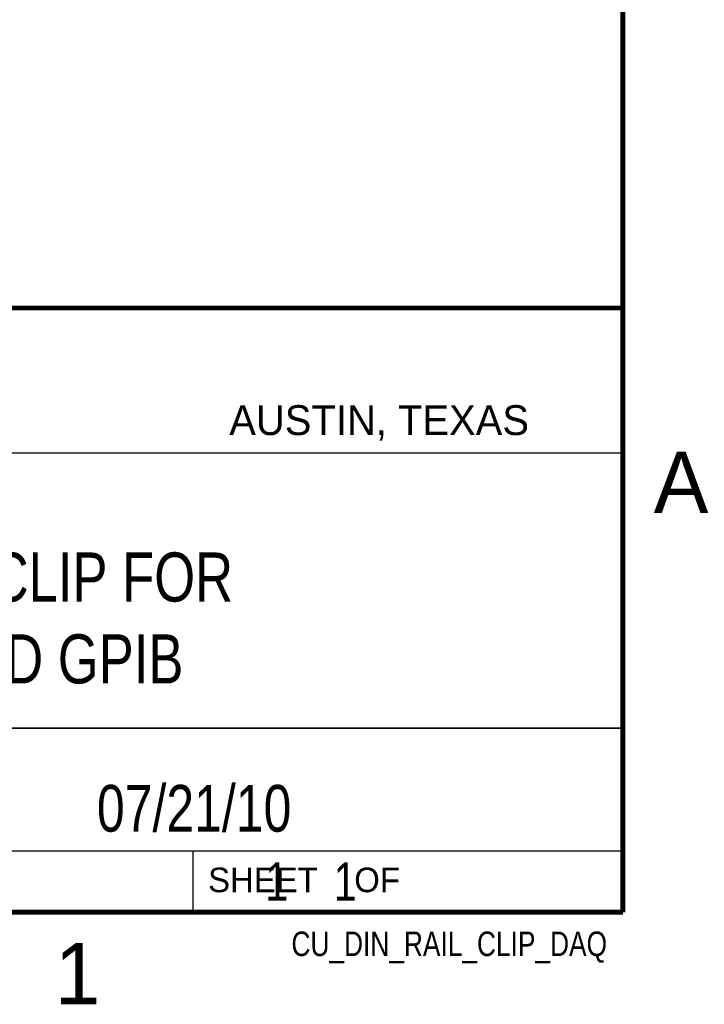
# Model space of a CAD drawing. Header units: inches. Extents: x 0 to 22, y 0 to 17.
# Tile 7 of 9: x 19 to 21.8, y 0.1 to 4.1. Entities that reach past the tile are written whole.
import ezdxf
from ezdxf.enums import TextEntityAlignment as Align

# ---------------------------------------------------------------- set-up
doc = ezdxf.new("R2010")
doc.units = ezdxf.units.IN
doc.header["$LTSCALE"] = 1.21
doc.header["$MEASUREMENT"] = 0
doc.layers.get('0').update_dxf_attribs({"linetype": 'CONTINUOUS'})
doc.styles.get("Standard").update_dxf_attribs({"font": 'txt', "width": 0.8})

msp = doc.modelspace()

# ---------------------------------------------------------------- linework, layer by layer
at = {"color": 2, "linetype": 'CONTINUOUS'}
for p, q in [((16.3737, 2.9596), (21.5037, 2.9596)), ((16.375, 2.96), (21.5, 2.96)), ((21.5037, 2.9596), (21.5037, 1.2496)), ((16.7288, 2.37), (21.5, 2.37)), ((16.3737, 1.2496), (21.5037, 1.2496)), ((18.01, 1.25), (21.5, 1.25)), ((21.5, 1.25), (21.5, 0.75)), ((16.375, 0.75), (21.5, 0.75)), ((18.01, 0.75), (21.5, 0.75)), ((19.75, 0.75), (21.5, 0.75)), ((19.75, 0.75), (19.75, 0.5)), ((21.5, 0.75), (21.5, 0.5)), ((19.75, 0.5), (21.5, 0.5)), ((20.4977, 0.4994), (21.4977, 0.4994)), ((20.4977, 0.4994), (20.4977, 0.4989)), ((20.4977, 0.4989), (21.4977, 0.4989)), ((21.4977, 0.4994), (21.4977, 0.4989))]:
    msp.add_line(p, q, dxfattribs=at)
at = {"color": 7, "linetype": 'CONTINUOUS', "const_width": 0.02}
for points in [[(21.5, 0.5), (21.5, 16.5)], [(13.6, 2.9595), (21.5, 2.96)], [(0.5, 0.5), (21.5, 0.5)]]:
    msp.add_lwpolyline(points, dxfattribs=at)

# ---------------------------------------------------------------- texts
at = {"color": 2, "linetype": 'CONTINUOUS'}
for s, height, p in [('AUSTIN, TEXAS', 0.121576, (19.898, 2.4426)), ('A', 0.25, (21.625, 2.125)), ('SHEET    OF', 0.1, (19.8121, 0.5815)), ('1', 0.25, (19.1875, 0.125))]:
    msp.add_text(s, height=height, dxfattribs=at).set_placement(p)
at = {"color": 2, "linetype": 'CONTINUOUS', "width": 0.8}
msp.add_text('CU_DIN_RAIL_CLIP_DAQ', height=0.1, dxfattribs=at).set_placement((21.4352, 0.3213), align=Align.RIGHT)
at = {"color": 7, "linetype": 'CONTINUOUS'}
for s, insert, char_height, width, attachment_point in [('DIN RAIL CLIP FOR\\PDAQ AND GPIB', (18.9387, 1.9646), 0.2, 2.72, 2), ('07/21/10 ', (19.755, 1.0181), 0.19, 1.368, 2), ('     1    1', (19.8125, 0.7031), 0.15625, 1.375, 1)]:
    msp.add_mtext(s, dxfattribs=dict(at, insert=insert, char_height=char_height, width=width, attachment_point=attachment_point))

doc.saveas('drawing.dxf')
